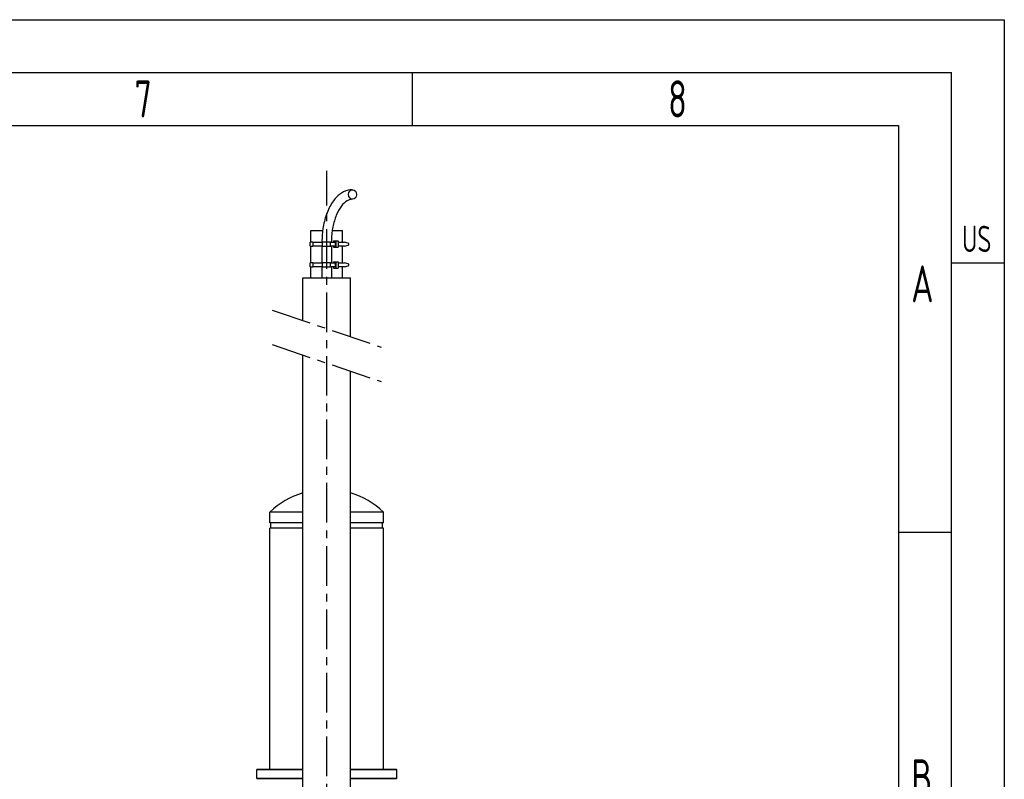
# Model space of a CAD drawing. Header units: millimetres. Extents: x 0 to 8400, y 0 to 5940.
# Tile 54 of 54: x 6537 to 8400, y 4502 to 5940. Entities that reach past the tile are written whole.
import ezdxf

# ---------------------------------------------------------------- set-up
doc = ezdxf.new("R2010")
doc.units = ezdxf.units.MM
doc.header["$LTSCALE"] = 20
doc.linetypes.add('MITTE', pattern=[2, 1.25, -0.25, 0.25, -0.25])
doc.layers.get('0').update_dxf_attribs({"linetype": 'CONTINUOUS'})
for name, color, linetype in [('02-LINIE-035', 2, 'CONTINUOUS'), ('05-ACHSE', 1, 'MITTE'), ('KSB-BLATTRAND', 2, 'CONTINUOUS')]:
    doc.layers.add(name, color=color, linetype=linetype)
doc.styles.get("Standard").update_dxf_attribs({"font": 'ISOCP.SHX'})

# ---------------------------------------------------------------- blocks, each defined once
blk = doc.blocks.new('Rahmen_A3')
at = {"color": 1, "ltscale": 150}
for p, q in [((0, 297), (420, 297)), ((420, 297), (420, 0)), ((364, 287), (364, 292)), ((18, 287), (410, 287)), ((410, 287), (410, 5)), ((410, 248.5), (415, 248.5))]:
    blk.add_line(p, q, dxfattribs=at)
at = {"color": 3, "ltscale": 150}
for p, q in [((13, 292), (415, 292)), ((415, 5), (415, 292)), ((415, 274), (420, 274))]:
    blk.add_line(p, q, dxfattribs=at)
at = {"color": 1, "ltscale": 150, "width": 0.75}
for s, height, p in [('7', 3.5, (337.6875, 287.75)), ('8', 3.5, (388.1875, 287.75)), ('US', 2.5, (416, 275)), ('A', 3.5, (411.1875, 270.25)), ('B', 3.5, (411.1875, 223.5))]:
    blk.add_text(s, height=height, dxfattribs=at).set_placement(p)

msp = doc.modelspace()

# ---------------------------------------------------------------- linework, layer by layer
at = {"layer": '02-LINIE-035'}
for p, q in [((7087.4, 5541.1), (7110, 5541.1)), ((7087.4, 5519.1), (7087.4, 5541.1)), ((7128.1, 5541.1), (7147.7, 5541.1)), ((7147.7, 5519.1), (7147.7, 5541.1)), ((7091.3, 5519.1), (7086.4, 5519.1)), ((7086.4, 5511.1), (7086.4, 5519.1)), ((7091.3, 5519.1), (7109.1, 5519.1)), ((7091.3, 5519.1), (7091.3, 5511.1)), ((7124.9, 5519.1), (7109.1, 5519.1)), ((7109.1, 5519.1), (7109.1, 5511.1)), ((7124.9, 5519.1), (7133.3, 5519.1)), ((7124.9, 5511.1), (7124.9, 5519.1)), ((7130.7, 5521.1), (7130.7, 5519.1)), ((7130.7, 5521.1), (7134.9, 5521.1)), ((7133.3, 5519.1), (7133.3, 5511.1)), ((7134.9, 5521.1), (7134.9, 5509.1)), ((7134.9, 5521.1), (7139.3, 5521.1)), ((7139.3, 5521.1), (7139.3, 5509.1)), ((7139.3, 5519.1), (7151.4, 5519.1)), ((7158.4, 5517.1), (7151.4, 5519.1)), ((7086.4, 5511.1), (7091.3, 5511.1)), ((7087.4, 5479.9), (7087.4, 5511.1)), ((7109.1, 5511.1), (7091.3, 5511.1)), ((7108.6, 5511.1), (7108.6, 5479.9)), ((7109.1, 5511.1), (7124.9, 5511.1)), ((7133.3, 5511.1), (7124.9, 5511.1)), ((7126.6, 5511.1), (7126.6, 5479.9)), ((7130.7, 5511.1), (7130.7, 5509.1)), ((7130.7, 5509.1), (7134.9, 5509.1)), ((7134.9, 5509.1), (7139.3, 5509.1)), ((7151.4, 5511.1), (7139.3, 5511.1)), ((7147.7, 5479.9), (7147.7, 5511.1)), ((7151.4, 5511.1), (7158.4, 5513.2)), ((7091.3, 5479.9), (7086.4, 5479.9)), ((7086.4, 5471.9), (7086.4, 5479.9)), ((7091.3, 5479.9), (7109.1, 5479.9)), ((7091.3, 5479.9), (7091.3, 5471.9)), ((7124.9, 5479.9), (7109.1, 5479.9)), ((7109.1, 5479.9), (7109.1, 5471.9)), ((7124.9, 5479.9), (7133.3, 5479.9)), ((7124.9, 5471.9), (7124.9, 5479.9)), ((7130.7, 5481.9), (7130.7, 5479.9)), ((7130.7, 5481.9), (7134.9, 5481.9)), ((7133.3, 5479.9), (7133.3, 5471.9)), ((7134.9, 5481.9), (7134.9, 5469.9)), ((7134.9, 5481.9), (7139.3, 5481.9)), ((7139.3, 5481.9), (7139.3, 5469.9)), ((7139.3, 5479.9), (7151.4, 5479.9)), ((7158.4, 5477.8), (7151.4, 5479.9)), ((7086.4, 5471.9), (7091.3, 5471.9)), ((7087.4, 5451.1), (7087.4, 5471.9)), ((7109.1, 5471.9), (7091.3, 5471.9)), ((7108.6, 5471.9), (7108.6, 5451.1)), ((7109.1, 5471.9), (7124.9, 5471.9)), ((7133.3, 5471.9), (7124.9, 5471.9)), ((7126.6, 5471.9), (7126.6, 5451.1)), ((7130.7, 5471.9), (7130.7, 5469.9)), ((7130.7, 5469.9), (7134.9, 5469.9)), ((7134.9, 5469.9), (7139.3, 5469.9)), ((7151.4, 5471.9), (7139.3, 5471.9)), ((7147.7, 5451.1), (7147.7, 5471.9)), ((7151.4, 5471.9), (7158.4, 5473.9)), ((7072.6, 5451.1), (7162.6, 5451.1)), ((7072.6, 5370.5), (7072.6, 5451.1)), ((7162.6, 5340), (7162.6, 5451.1)), ((7072.6, 4469.1), (7072.6, 5305.3)), ((7162.6, 4469.1), (7162.6, 5274.8)), ((7072.6, 5007.8), (7010.1, 5007.8)), ((7010.1, 4987.8), (7010.1, 5007.8)), ((7225.1, 5007.8), (7162.6, 5007.8)), ((7225.1, 4987.8), (7225.1, 5007.8)), ((7072.6, 4987.8), (7010.1, 4987.8)), ((7072.6, 4977.8), (7010.1, 4977.8)), ((7010.1, 4521.1), (7010.1, 4977.8)), ((7012.1, 4977.8), (7012.1, 4987.8)), ((7225.1, 4987.8), (7162.6, 4987.8)), ((7225.1, 4977.8), (7162.6, 4977.8)), ((7223.1, 4977.8), (7223.1, 4987.8)), ((7225.1, 4521.1), (7225.1, 4977.8)), ((7072.6, 4520.1), (6985.1, 4520.1)), ((6985.1, 4504.1), (6985.1, 4520.1)), ((6986.1, 4521.1), (7072.6, 4521.1)), ((7162.6, 4521.1), (7249.1, 4521.1)), ((7250.1, 4520.1), (7162.6, 4520.1)), ((7250.1, 4504.1), (7250.1, 4520.1)), ((6985.1, 4504.1), (7072.6, 4504.1)), ((7072.6, 4503.1), (6986.1, 4503.1)), ((7162.6, 4504.1), (7250.1, 4504.1)), ((7249.1, 4503.1), (7162.6, 4503.1))]:
    msp.add_line(p, q, dxfattribs=at)
for centre, radius, start, end in [((7117.6, 4896.1), 155, 106.8773, 133.9117), ((7117.6, 4896.1), 155, 46.0883, 73.1227), ((6986.1, 4520.1), 1, 90, 180), ((7249.1, 4520.1), 1, 0, 90), ((6986.1, 4504.1), 1, 180, 270), ((7249.1, 4504.1), 1, 270, 0)]:
    msp.add_arc(centre, radius, start, end, dxfattribs=at)
msp.add_ellipse((7166.5, 5609.1), major_axis=(0, -9), ratio=0.83885, dxfattribs=at)
for centre in [(7158.2, 5515.1), (7158.2, 5475.9)]:
    msp.add_ellipse(centre, major_axis=(0, -2), ratio=0.739623, start_param=0.14109, end_param=3.000502, dxfattribs=at)
for points, knots in [([(7166.5, 5618.1), (7160.7, 5618.1), (7155, 5616.7), (7143.8, 5611.1), (7138.5, 5606.8), (7128.8, 5595.6), (7124.4, 5588.6), (7117.2, 5572.9), (7114.4, 5564.1), (7110.3, 5545.5), (7109.1, 5535.7), (7108.6, 5523.6), (7108.6, 5521.3), (7108.6, 5519.1)], [0, 0, 0, 0, 0.265755, 0.265755, 0.558414, 0.558414, 0.872573, 0.872573, 1.186732, 1.186732, 1.500892, 1.500892, 1.570796, 1.570796, 1.570796, 1.570796]), ([(7166.5, 5600.1), (7163.1, 5600.1), (7159.7, 5599.2), (7152.4, 5594.8), (7148.5, 5591.3), (7141.5, 5582), (7138.4, 5576.3), (7133, 5563.1), (7130.8, 5555.6), (7127.7, 5539.5), (7126.8, 5530.9), (7126.6, 5521.2), (7126.6, 5520.2), (7126.6, 5519.1)], [0, 0, 0, 0, 0.314159, 0.314159, 0.628319, 0.628319, 0.927228, 0.927228, 1.228637, 1.228637, 1.534305, 1.534305, 1.570796, 1.570796, 1.570796, 1.570796])]:
    msp.add_open_spline(points, degree=3, knots=knots, dxfattribs=at)
at = {"layer": '05-ACHSE', "ltscale": 3}
for p, q in [((7117.6, 3548.4), (7117.6, 5653.9)), ((7014.5, 5390.2), (7220.6, 5320.4)), ((7014.5, 5324.9), (7220.6, 5255.1))]:
    msp.add_line(p, q, dxfattribs=at)

# ---------------------------------------------------------------- block references
at = {"layer": 'KSB-BLATTRAND', "xscale": 20, "yscale": 20, "zscale": 20}
msp.add_blockref('Rahmen_A3', (0, 0), dxfattribs=at)

doc.saveas('drawing.dxf')
